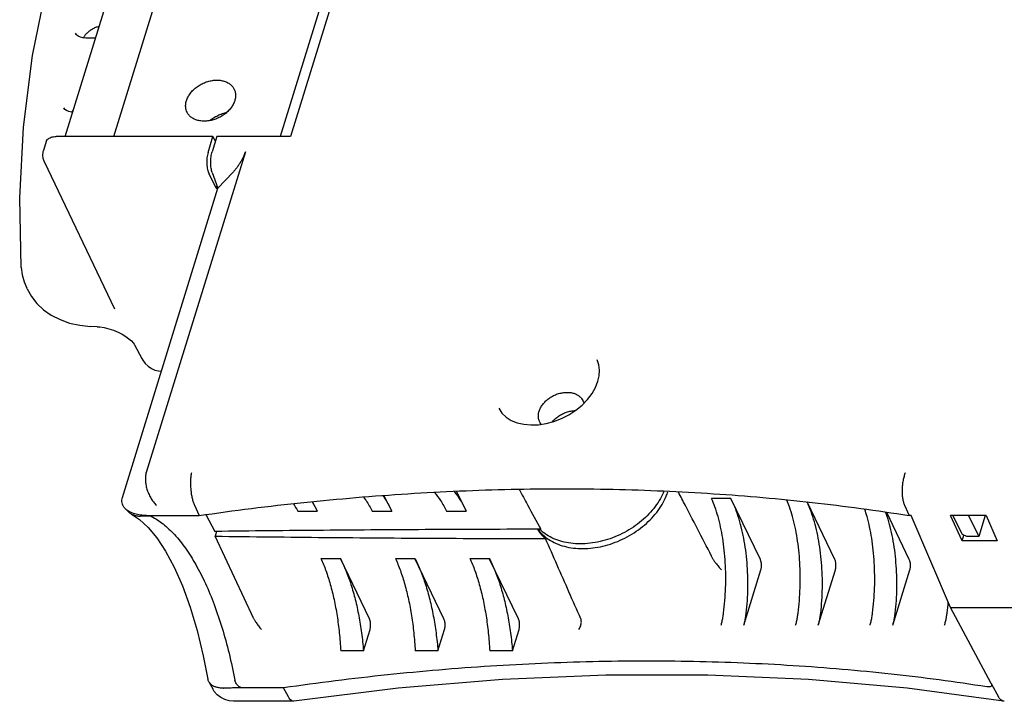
# Model space of a CAD drawing. Header units: inches. Extents: x 0 to 34, y 0 to 22.
# Tile 4 of 15: x 22.7 to 25.3, y 5.7 to 7.5. Entities that reach past the tile are written whole.
import ezdxf

# ---------------------------------------------------------------- set-up
doc = ezdxf.new("R2010")
doc.units = ezdxf.units.IN
doc.header["$LTSCALE"] = 1.87
doc.header["$MEASUREMENT"] = 0
doc.layers.get('0').update_dxf_attribs({"linetype": 'CONTINUOUS'})

msp = doc.modelspace()

# ---------------------------------------------------------------- linework, layer by layer
at = {"color": 7, "linetype": 'CONTINUOUS'}
for p, q in [((24.0865, 9.1947), (23.4542, 7.1489)), ((22.8609, 7.1488), (23.4572, 9.0785)), ((24.0297, 9.0991), (23.427, 7.1489)), ((22.9888, 7.1488), (23.5772, 9.0529)), ((22.941, 7.4082), (22.9153, 7.4082)), ((22.8109, 7.1359), (22.8035, 7.1121)), ((23.25, 7.1488), (22.8369, 7.1488)), ((23.237, 7.1068), (23.25, 7.1488)), ((23.2602, 7.1489), (23.2479, 7.109)), ((23.2564, 7.1364), (23.25, 7.1488)), ((23.4542, 7.1489), (23.2602, 7.1489)), ((23.3352, 7.109), (23.0743, 6.2648)), ((22.8057, 7.083), (22.991, 6.6955)), ((23.248, 7.0541), (23.2631, 7.013)), ((23.2631, 7.013), (23.3022, 7.0541)), ((23.2586, 7.0132), (23.2398, 7.0505)), ((23.0114, 6.1985), (23.2631, 7.013)), ((23.2586, 7.0132), (23.2606, 7.0198)), ((23.2586, 7.0132), (23.2631, 7.013)), ((22.7602, 6.748), (22.7594, 6.7496)), ((22.945, 6.6483), (22.9275, 6.6491)), ((23.0431, 6.6009), (23.0625, 6.565)), ((23.1118, 6.5314), (23.1126, 6.5314)), ((23.1118, 6.5314), (23.1118, 6.5314)), ((23.1126, 6.5314), (23.1143, 6.5313)), ((23.7002, 6.2035), (23.7206, 6.1628)), ((23.8911, 6.2142), (23.9168, 6.1628)), ((23.2012, 6.1783), (23.2133, 6.1513)), ((23.512, 6.1877), (23.5244, 6.1628)), ((24.6141, 6.1964), (24.5628, 6.1964)), ((24.6916, 6.0357), (24.6141, 6.1964)), ((24.8878, 6.0357), (24.8149, 6.187)), ((25.0713, 6.1783), (25.0831, 6.1513)), ((23.0753, 6.1513), (23.2133, 6.1513)), ((23.0881, 6.1513), (23.0875, 6.1492)), ((23.2314, 6.1536), (23.2553, 6.1094)), ((23.4731, 6.1628), (23.5244, 6.1628)), ((23.6693, 6.1628), (23.7206, 6.1628)), ((23.8654, 6.1628), (23.9168, 6.1628)), ((25.0839, 6.0357), (25.0244, 6.1593)), ((25.0889, 6.1513), (25.0831, 6.1513)), ((25.1927, 5.9094), (25.0889, 6.1513)), ((25.2865, 6.1513), (25.1928, 6.1513)), ((25.2228, 6.085), (25.1928, 6.1513)), ((25.2236, 6.1017), (25.1982, 6.1513)), ((25.2396, 6.1513), (25.2666, 6.096)), ((25.2837, 6.1513), (25.2666, 6.096)), ((25.2865, 6.1513), (25.3149, 6.085)), ((23.2596, 6.1094), (23.2557, 6.097)), ((23.3578, 5.8794), (23.2557, 6.097)), ((25.2228, 6.085), (25.2274, 6.0998)), ((25.235, 6.096), (25.2236, 6.1017)), ((25.2666, 6.096), (25.235, 6.096)), ((25.3149, 6.085), (25.2228, 6.085)), ((23.5341, 6.0385), (23.5854, 6.0385)), ((23.6622, 5.8791), (23.5854, 6.0385)), ((23.7303, 6.0385), (23.7816, 6.0385)), ((23.8584, 5.8791), (23.7816, 6.0385)), ((23.9264, 6.0385), (23.9778, 6.0385)), ((24.0546, 5.8791), (23.9778, 6.0385)), ((24.6479, 5.8624), (24.6929, 6.008)), ((24.8441, 5.8624), (24.8891, 6.008)), ((25.0403, 5.8624), (25.0853, 6.008)), ((25.1927, 5.9094), (25.4845, 5.9094)), ((25.2996, 5.709), (25.1927, 5.9094)), ((23.6463, 5.7955), (23.6636, 5.8514)), ((23.8425, 5.7955), (23.8598, 5.8514)), ((24.0387, 5.7955), (24.056, 5.8514)), ((23.6463, 5.7955), (23.5864, 5.7955)), ((23.8425, 5.7955), (23.7826, 5.7955)), ((24.0387, 5.7955), (23.9788, 5.7955)), ((23.239, 5.7136), (23.2493, 5.6948)), ((25.3003, 5.7073), (25.3189, 5.6739)), ((23.436, 5.6975), (23.3299, 5.6975)), ((23.4488, 5.6739), (23.436, 5.6975)), ((23.4618, 5.6623), (23.3042, 5.6623)), ((23.4628, 5.6624), (23.4618, 5.6623))]:
    msp.add_line(p, q, dxfattribs=at)
for points in [[(22.7451, 6.8043), (22.7409, 6.9876), (22.7508, 7.1737), (22.7749, 7.362), (22.8129, 7.5516), (22.8649, 7.742), (22.9305, 7.9323), (23.0095, 8.1219), (23.1017, 8.31), (23.2067, 8.496), (23.3241, 8.6791)], [(22.9153, 7.4082), (22.9076, 7.4088), (22.9009, 7.4104), (22.8953, 7.4129), (22.8907, 7.4164), (22.8875, 7.4208)], [(22.8806, 7.2127), (22.877, 7.2129), (22.8703, 7.2145), (22.8646, 7.2171), (22.8601, 7.2205), (22.8569, 7.2249)], [(22.8057, 7.083), (22.8051, 7.0842), (22.8027, 7.0916), (22.8018, 7.0995), (22.8024, 7.1074), (22.8035, 7.1121)], [(22.7451, 6.8043), (22.7476, 6.7852), (22.7523, 6.7669), (22.7594, 6.7496)], [(22.7602, 6.748), (22.7719, 6.7281), (22.7865, 6.7097), (22.804, 6.6932), (22.8242, 6.6789), (22.8471, 6.6671), (22.8722, 6.658), (22.8991, 6.652), (22.9275, 6.6491)], [(22.945, 6.6483), (22.9524, 6.6477), (22.9637, 6.646), (22.9758, 6.6431), (22.9881, 6.6391), (23.0001, 6.6341), (23.0111, 6.6285), (23.0208, 6.6225), (23.0288, 6.6165), (23.035, 6.611), (23.0394, 6.6062), (23.0421, 6.6025), (23.0431, 6.6009)], [(23.0625, 6.565), (23.0651, 6.5606), (23.0718, 6.5516), (23.0795, 6.5442), (23.0879, 6.5385), (23.0969, 6.5344), (23.1062, 6.532), (23.1118, 6.5314)], [(24.2639, 6.5046), (24.2673, 6.5193), (24.2682, 6.5337), (24.2664, 6.5477), (24.262, 6.5609)], [(24.0025, 6.4336), (24.011, 6.4209), (24.0222, 6.4104), (24.0357, 6.4019), (24.0514, 6.3956), (24.0686, 6.3916), (24.0874, 6.3899), (24.1071, 6.3905), (24.1275, 6.3936), (24.148, 6.3991), (24.1682, 6.4069), (24.1876, 6.4168), (24.2056, 6.4286), (24.222, 6.442), (24.2363, 6.4566), (24.2482, 6.4722), (24.2575, 6.4884), (24.2639, 6.5046)], [(23.0355, 6.1552), (23.0565, 6.1412), (23.0789, 6.1202), (23.1019, 6.0923), (23.125, 6.0573), (23.1476, 6.015), (23.1693, 5.9659), (23.1896, 5.9104), (23.2081, 5.849), (23.2244, 5.7824), (23.2366, 5.7206)], [(25.3322, 5.6624), (25.0783, 5.6968), (24.8182, 5.7198), (24.5534, 5.7314), (24.2847, 5.7313), (24.0127, 5.7198), (23.738, 5.6967), (23.4628, 5.6624)], [(23.3042, 5.6623), (23.2925, 5.6634), (23.281, 5.6667), (23.2704, 5.6722), (23.2611, 5.6795), (23.2533, 5.6885), (23.2493, 5.6948)]]:
    msp.add_lwpolyline(points, dxfattribs=at)
for points, knots in [([(22.9105, 7.4113), (22.9118, 7.4134), (22.9149, 7.4179), (22.9208, 7.4242), (22.9282, 7.43), (22.9366, 7.4348), (22.9442, 7.4378), (22.9489, 7.4391), (22.9506, 7.4395)], [0, 0, 0, 0, 0.143413, 0.325198, 0.514011, 0.705563, 0.897568, 1, 1, 1, 1]), ([(22.9091, 7.4087), (22.9093, 7.4092), (22.9098, 7.41), (22.9103, 7.4109), (22.9105, 7.4113)], [0, 0, 0, 0, 0.497481, 1, 1, 1, 1]), ([(23.1817, 7.213), (23.1807, 7.2151), (23.1788, 7.2201), (23.1776, 7.2288), (23.1785, 7.2387), (23.1817, 7.2488), (23.187, 7.2586), (23.1941, 7.2679), (23.2029, 7.2763), (23.2131, 7.2837), (23.2243, 7.2896), (23.2361, 7.2941), (23.2482, 7.2968), (23.2564, 7.2975), (23.2604, 7.2975)], [0, 0, 0, 0, 0.050335, 0.120612, 0.194167, 0.272128, 0.355004, 0.442533, 0.533779, 0.627652, 0.722804, 0.817515, 0.910322, 1, 1, 1, 1]), ([(23.2604, 7.2975), (23.2642, 7.2975), (23.2716, 7.2969), (23.2821, 7.2942), (23.2914, 7.2898), (23.299, 7.2837), (23.3034, 7.278), (23.3052, 7.2746), (23.3056, 7.2738)], [0, 0, 0, 0, 0.212906, 0.413665, 0.602631, 0.781741, 0.954309, 1, 1, 1, 1]), ([(23.3056, 7.2738), (23.3066, 7.2718), (23.3085, 7.2668), (23.3098, 7.2581), (23.3088, 7.2482), (23.3056, 7.2381), (23.3004, 7.2283), (23.2932, 7.219), (23.2844, 7.2106), (23.2742, 7.2032), (23.2631, 7.1972), (23.2512, 7.1928), (23.2391, 7.19), (23.231, 7.1894), (23.227, 7.1894)], [0, 0, 0, 0, 0.050335, 0.120612, 0.194167, 0.272128, 0.355004, 0.442533, 0.533779, 0.627652, 0.722804, 0.817515, 0.910322, 1, 1, 1, 1]), ([(22.8785, 7.2129), (22.8787, 7.2133), (22.8792, 7.2142), (22.8797, 7.2151), (22.8799, 7.2155)], [0, 0, 0, 0, 0.497481, 1, 1, 1, 1]), ([(23.227, 7.1894), (23.2232, 7.1894), (23.2157, 7.19), (23.2052, 7.1926), (23.196, 7.1971), (23.1883, 7.2031), (23.1839, 7.2088), (23.1821, 7.2123), (23.1817, 7.213)], [0, 0, 0, 0, 0.212906, 0.413665, 0.602631, 0.781741, 0.954309, 1, 1, 1, 1]), ([(23.2427, 7.1913), (23.2431, 7.1916), (23.2468, 7.1947), (23.2541, 7.2), (23.2653, 7.206), (23.2759, 7.21), (23.2828, 7.2117), (23.2856, 7.2123)], [0, 0, 0, 0, 0.036656, 0.29713, 0.561153, 0.823953, 1, 1, 1, 1]), ([(22.8109, 7.1359), (22.8111, 7.1366), (22.812, 7.1388), (22.8144, 7.142), (22.8186, 7.145), (22.8239, 7.1472), (22.8301, 7.1485), (22.8345, 7.1488), (22.8369, 7.1488)], [0, 0, 0, 0, 0.072995, 0.221927, 0.385938, 0.570097, 0.77545, 1, 1, 1, 1]), ([(23.237, 7.1068), (23.2363, 7.1046), (23.2352, 7.1), (23.2341, 7.0927), (23.2336, 7.0851), (23.2337, 7.0773), (23.2344, 7.0697), (23.2356, 7.0626), (23.2374, 7.0562), (23.2389, 7.0523), (23.2398, 7.0505)], [0, 0, 0, 0, 0.118605, 0.247366, 0.382312, 0.519101, 0.653296, 0.78062, 0.897225, 1, 1, 1, 1]), ([(23.248, 7.0541), (23.2473, 7.0559), (23.2462, 7.0599), (23.245, 7.0662), (23.2442, 7.0732), (23.244, 7.0806), (23.2442, 7.0881), (23.245, 7.0955), (23.2461, 7.1025), (23.2473, 7.1069), (23.2479, 7.109)], [0, 0, 0, 0, 0.103939, 0.221415, 0.349155, 0.483297, 0.619658, 0.753954, 0.882015, 1, 1, 1, 1]), ([(23.3352, 7.109), (23.3346, 7.1072), (23.3333, 7.1035), (23.3308, 7.0975), (23.3276, 7.091), (23.3238, 7.0838), (23.3192, 7.0763), (23.314, 7.0685), (23.3083, 7.0611), (23.3043, 7.0563), (23.3022, 7.0541)], [0, 0, 0, 0, 0.086015, 0.185172, 0.298301, 0.424812, 0.563562, 0.710205, 0.858224, 1, 1, 1, 1]), ([(24.1089, 6.426), (24.1098, 6.4291), (24.1125, 6.4354), (24.1182, 6.4442), (24.1256, 6.4524), (24.1343, 6.4597), (24.1442, 6.4658), (24.1548, 6.4706), (24.1658, 6.4739), (24.1769, 6.4756), (24.1877, 6.4757), (24.1978, 6.474), (24.2069, 6.4708), (24.2147, 6.4659), (24.2203, 6.4602), (24.2229, 6.4561), (24.2238, 6.4542)], [0, 0, 0, 0, 0.069035, 0.142107, 0.219013, 0.298517, 0.379827, 0.461407, 0.541987, 0.620505, 0.695607, 0.766945, 0.833979, 0.897197, 0.95759, 1, 1, 1, 1]), ([(24.2238, 6.4542), (24.2242, 6.4535), (24.2253, 6.451), (24.2262, 6.4484), (24.2266, 6.4465)], [0, 0, 0, 0, 0.287654, 1, 1, 1, 1]), ([(24.1102, 6.3985), (24.1099, 6.3989), (24.1086, 6.402), (24.1069, 6.4081), (24.1067, 6.4171), (24.1079, 6.423), (24.1089, 6.426)], [0, 0, 0, 0, 0.054415, 0.356921, 0.66959, 1, 1, 1, 1]), ([(24.1436, 6.3981), (24.1453, 6.4001), (24.1497, 6.4049), (24.1578, 6.4115), (24.1677, 6.4177), (24.1784, 6.4226), (24.1896, 6.4259), (24.1981, 6.4273), (24.2029, 6.4275), (24.2038, 6.4276)], [0, 0, 0, 0, 0.115066, 0.28207, 0.452866, 0.624232, 0.793495, 0.958428, 1, 1, 1, 1]), ([(24.1145, 6.3916), (24.1143, 6.3919), (24.1126, 6.394), (24.1111, 6.3964), (24.1102, 6.3985)], [0, 0, 0, 0, 0.150711, 1, 1, 1, 1]), ([(23.0741, 6.264), (23.0732, 6.2609), (23.072, 6.2543), (23.0717, 6.2438), (23.073, 6.2325), (23.0757, 6.2208), (23.08, 6.2091), (23.0857, 6.1978), (23.0926, 6.1874), (23.098, 6.1811), (23.1009, 6.1783)], [0, 0, 0, 0, 0.103101, 0.215648, 0.337257, 0.466039, 0.600257, 0.73658, 0.870961, 1, 1, 1, 1]), ([(23.0741, 6.264), (23.0741, 6.2641), (23.0742, 6.2643), (23.0742, 6.2645), (23.0743, 6.2647), (23.0743, 6.2648)], [0, 0, 0, 0, 0.332426, 0.665752, 1, 1, 1, 1]), ([(23.1932, 6.264), (23.1925, 6.2608), (23.1914, 6.2538), (23.1907, 6.2429), (23.1906, 6.2314), (23.1914, 6.2197), (23.1928, 6.2081), (23.1949, 6.1972), (23.1977, 6.1873), (23.2, 6.1811), (23.2012, 6.1783)], [0, 0, 0, 0, 0.115467, 0.241701, 0.375354, 0.511555, 0.646133, 0.775092, 0.894043, 1, 1, 1, 1]), ([(25.0734, 6.264), (25.0721, 6.2608), (25.0697, 6.2539), (25.0671, 6.243), (25.0654, 6.2315), (25.0646, 6.2197), (25.0648, 6.2082), (25.0659, 6.1972), (25.068, 6.1873), (25.0701, 6.1811), (25.0713, 6.1783)], [0, 0, 0, 0, 0.12028, 0.249219, 0.383764, 0.519374, 0.652286, 0.778976, 0.895641, 1, 1, 1, 1]), ([(23.0366, 6.158), (23.0352, 6.1586), (23.0305, 6.1607), (23.0235, 6.1649), (23.0168, 6.1712), (23.0124, 6.1779), (23.0102, 6.1848), (23.0099, 6.1918), (23.0108, 6.1963), (23.0114, 6.1985)], [0, 0, 0, 0, 0.088067, 0.289924, 0.459723, 0.60632, 0.739644, 0.867992, 1, 1, 1, 1]), ([(23.2133, 6.1513), (23.3051, 6.1646), (23.4882, 6.1875), (23.7624, 6.2106), (24.0341, 6.2223), (24.3026, 6.2223), (24.5672, 6.2109), (24.8272, 6.1879), (24.9984, 6.1648), (25.0831, 6.1513)], [0, 0, 0, 0, 0.148241, 0.294867, 0.439786, 0.58283, 0.723954, 0.863021, 1, 1, 1, 1]), ([(23.647, 6.1993), (23.6491, 6.1964), (23.6572, 6.1847), (23.6644, 6.1723), (23.6693, 6.1628)], [0, 0, 0, 0, 0.250571, 1, 1, 1, 1]), ([(23.6975, 6.2035), (23.7005, 6.1993), (23.709, 6.1862), (23.7162, 6.1723), (23.7206, 6.1628)], [0, 0, 0, 0, 0.332079, 1, 1, 1, 1]), ([(23.8331, 6.2119), (23.839, 6.2051), (23.8507, 6.1893), (23.8605, 6.1723), (23.8654, 6.1628)], [0, 0, 0, 0, 0.455488, 1, 1, 1, 1]), ([(23.8857, 6.2141), (23.8859, 6.2138), (23.892, 6.2063), (23.9033, 6.1898), (23.9124, 6.1723), (23.9168, 6.1628)], [0, 0, 0, 0, 0.018964, 0.479362, 1, 1, 1, 1]), ([(24.0562, 6.2204), (24.0637, 6.2067), (24.0828, 6.1716), (24.102, 6.1365), (24.1136, 6.1152)], [0, 0, 0, 0, 0.390701, 1, 1, 1, 1]), ([(24.1059, 6.115), (24.1065, 6.1142), (24.1113, 6.108), (24.1216, 6.0972), (24.139, 6.0847), (24.1591, 6.075), (24.1814, 6.0682), (24.2056, 6.0645), (24.231, 6.0638), (24.2572, 6.0663), (24.2837, 6.0719), (24.3099, 6.0804), (24.3352, 6.0916), (24.3593, 6.1055), (24.3815, 6.1215), (24.4015, 6.1395), (24.4188, 6.1591), (24.433, 6.1799), (24.4424, 6.1984), (24.4467, 6.2099), (24.448, 6.214)], [0, 0, 0, 0, 0.006922, 0.055885, 0.106607, 0.159496, 0.215042, 0.27316, 0.333836, 0.396716, 0.461298, 0.527161, 0.593487, 0.659835, 0.725359, 0.789586, 0.851938, 0.911946, 0.969466, 1, 1, 1, 1]), ([(24.4375, 6.2144), (24.4364, 6.2118), (24.4319, 6.2019), (24.4223, 6.185), (24.4071, 6.1648), (24.389, 6.1458), (24.3684, 6.1285), (24.3457, 6.1132), (24.3214, 6.1003), (24.2959, 6.0899), (24.2697, 6.0824), (24.2435, 6.0777), (24.2176, 6.0761), (24.1927, 6.0776), (24.1692, 6.0822), (24.1476, 6.0897), (24.1284, 6.1), (24.1172, 6.1087), (24.1122, 6.1135)], [0, 0, 0, 0, 0.021716, 0.084356, 0.149744, 0.217348, 0.286846, 0.357542, 0.428775, 0.499961, 0.570236, 0.639149, 0.705982, 0.770358, 0.832052, 0.890842, 0.947036, 1, 1, 1, 1]), ([(24.5676, 6.0357), (24.5553, 6.0596), (24.5308, 6.107), (24.5002, 6.166), (24.4819, 6.2012), (24.4758, 6.2129)], [0, 0, 0, 0, 0.404318, 0.802246, 1, 1, 1, 1]), ([(24.5948, 5.8947), (24.5962, 5.9056), (24.5985, 5.9275), (24.6003, 5.9606), (24.6007, 5.994), (24.5995, 6.0272), (24.5969, 6.0597), (24.5928, 6.091), (24.5874, 6.1206), (24.5806, 6.1482), (24.5726, 6.1734), (24.5662, 6.1891), (24.5628, 6.1964)], [0, 0, 0, 0, 0.106693, 0.215319, 0.3247, 0.433276, 0.539868, 0.643121, 0.741758, 0.834802, 0.921101, 1, 1, 1, 1]), ([(24.6545, 5.8947), (24.6557, 5.9056), (24.6577, 5.9275), (24.659, 5.9606), (24.6587, 5.994), (24.6568, 6.0272), (24.6533, 6.0597), (24.6483, 6.091), (24.6418, 6.1207), (24.634, 6.1483), (24.625, 6.1735), (24.6179, 6.1891), (24.6141, 6.1964)], [0, 0, 0, 0, 0.106065, 0.214108, 0.322986, 0.43118, 0.537545, 0.640759, 0.739577, 0.833055, 0.920071, 1, 1, 1, 1]), ([(24.791, 5.8947), (24.7924, 5.9056), (24.7946, 5.9275), (24.7965, 5.9606), (24.7969, 5.994), (24.7957, 6.0272), (24.7931, 6.0597), (24.789, 6.091), (24.7835, 6.1206), (24.7768, 6.1482), (24.7693, 6.1718), (24.7637, 6.186), (24.7611, 6.1918)], [0, 0, 0, 0, 0.108471, 0.218907, 0.330111, 0.440496, 0.548865, 0.653838, 0.754119, 0.848713, 0.936451, 1, 1, 1, 1]), ([(24.8507, 5.8947), (24.8519, 5.9056), (24.8539, 5.9275), (24.8552, 5.9606), (24.8549, 5.994), (24.8529, 6.0272), (24.8495, 6.0597), (24.8445, 6.091), (24.838, 6.1207), (24.8302, 6.1483), (24.8223, 6.1702), (24.8169, 6.1828), (24.8149, 6.1871)], [0, 0, 0, 0, 0.109753, 0.221551, 0.334215, 0.446171, 0.556234, 0.663036, 0.76529, 0.862018, 0.952059, 1, 1, 1, 1]), ([(23.0238, 6.1649), (23.0247, 6.1638), (23.0275, 6.1607), (23.0315, 6.1575), (23.0347, 6.1556), (23.0355, 6.1552)], [0, 0, 0, 0, 0.277793, 0.817787, 1, 1, 1, 1]), ([(23.0355, 6.1552), (23.0372, 6.1543), (23.0415, 6.1524), (23.049, 6.1503), (23.0549, 6.1498), (23.0579, 6.1497)], [0, 0, 0, 0, 0.240858, 0.612741, 1, 1, 1, 1]), ([(23.0587, 6.1524), (23.0538, 6.1531), (23.0463, 6.1546), (23.0391, 6.157), (23.0366, 6.158)], [0, 0, 0, 0, 0.647267, 1, 1, 1, 1]), ([(23.0752, 6.1494), (23.0744, 6.1495), (23.0686, 6.1496), (23.0628, 6.1496), (23.0579, 6.1497)], [0, 0, 0, 0, 0.145532, 1, 1, 1, 1]), ([(23.0875, 6.1492), (23.0985, 6.1436), (23.1203, 6.1291), (23.1503, 6.1005), (23.179, 6.0644), (23.206, 6.0213), (23.2312, 5.9716), (23.2543, 5.9156), (23.275, 5.8541), (23.2932, 5.7876), (23.3033, 5.7415), (23.3079, 5.7177)], [0, 0, 0, 0, 0.074297, 0.156916, 0.249014, 0.35109, 0.463145, 0.584814, 0.715449, 0.854189, 1, 1, 1, 1]), ([(24.9872, 5.8947), (24.9886, 5.9056), (24.9908, 5.9275), (24.9927, 5.9606), (24.993, 5.994), (24.9919, 6.0272), (24.9893, 6.0597), (24.9852, 6.091), (24.9797, 6.1206), (24.9735, 6.1459), (24.9689, 6.1611), (24.9668, 6.1671)], [0, 0, 0, 0, 0.118906, 0.239966, 0.361868, 0.482872, 0.601666, 0.716738, 0.826665, 0.93036, 1, 1, 1, 1]), ([(25.0469, 5.8947), (25.0481, 5.9056), (25.0501, 5.9275), (25.0513, 5.9606), (25.051, 5.994), (25.0491, 6.0272), (25.0457, 6.0597), (25.0407, 6.091), (25.0342, 6.1207), (25.0278, 6.1434), (25.0235, 6.1561), (25.0222, 6.1597)], [0, 0, 0, 0, 0.121889, 0.24605, 0.371172, 0.495508, 0.617741, 0.736354, 0.849915, 0.957339, 1, 1, 1, 1]), ([(24.1136, 6.1152), (24.0181, 6.115), (23.8272, 6.1144), (23.5411, 6.1125), (23.3505, 6.1105), (23.2553, 6.1094)], [0, 0, 0, 0, 0.333949, 0.667284, 1, 1, 1, 1]), ([(23.2557, 6.097), (23.3525, 6.0957), (23.546, 6.0935), (23.836, 6.0914), (24.0292, 6.0907), (24.1257, 6.0905)], [0, 0, 0, 0, 0.333896, 0.667231, 1, 1, 1, 1]), ([(24.1044, 6.1151), (24.1051, 6.1139), (24.1084, 6.1088), (24.1152, 6.1003), (24.1221, 6.0936), (24.1257, 6.0905)], [0, 0, 0, 0, 0.125952, 0.559154, 1, 1, 1, 1]), ([(24.2188, 5.8791), (24.2084, 5.9027), (24.1876, 5.9499), (24.1566, 6.0204), (24.136, 6.0672), (24.1257, 6.0905)], [0, 0, 0, 0, 0.335763, 0.669097, 1, 1, 1, 1]), ([(23.5341, 6.0385), (23.539, 6.028), (23.5481, 6.0054), (23.5596, 5.9692), (23.5693, 5.9295), (23.5772, 5.8868), (23.583, 5.8419), (23.5855, 5.8111), (23.5864, 5.7955)], [0, 0, 0, 0, 0.139223, 0.29152, 0.455639, 0.629789, 0.811908, 1, 1, 1, 1]), ([(23.5854, 6.0385), (23.5908, 6.028), (23.601, 6.0055), (23.614, 5.9693), (23.6253, 5.9296), (23.6345, 5.8869), (23.6417, 5.8419), (23.645, 5.8111), (23.6463, 5.7955)], [0, 0, 0, 0, 0.140521, 0.293517, 0.457794, 0.631621, 0.813, 1, 1, 1, 1]), ([(23.7303, 6.0385), (23.7352, 6.028), (23.7443, 6.0054), (23.7558, 5.9692), (23.7655, 5.9295), (23.7734, 5.8868), (23.7792, 5.8419), (23.7817, 5.8111), (23.7826, 5.7955)], [0, 0, 0, 0, 0.139223, 0.29152, 0.455639, 0.629789, 0.811908, 1, 1, 1, 1]), ([(23.7816, 6.0385), (23.787, 6.028), (23.7972, 6.0055), (23.8102, 5.9693), (23.8215, 5.9296), (23.8307, 5.8869), (23.8379, 5.8419), (23.8412, 5.8111), (23.8425, 5.7955)], [0, 0, 0, 0, 0.140521, 0.293517, 0.457794, 0.631621, 0.813, 1, 1, 1, 1]), ([(23.9264, 6.0385), (23.9313, 6.028), (23.9405, 6.0054), (23.952, 5.9692), (23.9617, 5.9295), (23.9696, 5.8868), (23.9754, 5.8419), (23.9779, 5.8111), (23.9788, 5.7955)], [0, 0, 0, 0, 0.139223, 0.29152, 0.455639, 0.629789, 0.811908, 1, 1, 1, 1]), ([(23.9778, 6.0385), (23.9832, 6.028), (23.9934, 6.0055), (24.0064, 5.9693), (24.0176, 5.9296), (24.0269, 5.8869), (24.0341, 5.8419), (24.0374, 5.8111), (24.0387, 5.7955)], [0, 0, 0, 0, 0.140521, 0.293517, 0.457794, 0.631621, 0.813, 1, 1, 1, 1]), ([(24.5676, 6.0357), (24.5681, 6.0348), (24.5693, 6.0327), (24.5715, 6.0295), (24.5743, 6.0257), (24.5776, 6.0216), (24.5813, 6.0171), (24.5853, 6.0126), (24.5881, 6.0095), (24.5895, 6.008)], [0, 0, 0, 0, 0.087147, 0.199391, 0.333285, 0.484568, 0.6492, 0.822934, 1, 1, 1, 1]), ([(24.6929, 6.008), (24.6934, 6.0094), (24.6941, 6.0125), (24.6946, 6.0173), (24.6946, 6.0224), (24.6941, 6.0273), (24.6931, 6.0317), (24.6922, 6.0345), (24.6916, 6.0357)], [0, 0, 0, 0, 0.159313, 0.33379, 0.514929, 0.692505, 0.856671, 1, 1, 1, 1]), ([(24.8891, 6.008), (24.8896, 6.0094), (24.8902, 6.0125), (24.8908, 6.0173), (24.8908, 6.0224), (24.8903, 6.0273), (24.8893, 6.0317), (24.8883, 6.0345), (24.8878, 6.0357)], [0, 0, 0, 0, 0.159313, 0.33379, 0.514929, 0.692505, 0.856671, 1, 1, 1, 1]), ([(25.0853, 6.008), (25.0857, 6.0094), (25.0864, 6.0125), (25.0869, 6.0173), (25.087, 6.0224), (25.0865, 6.0273), (25.0855, 6.0317), (25.0845, 6.0345), (25.0839, 6.0357)], [0, 0, 0, 0, 0.159313, 0.33379, 0.514929, 0.692505, 0.856671, 1, 1, 1, 1]), ([(24.5881, 5.8624), (24.5891, 5.8657), (24.591, 5.8726), (24.5932, 5.8834), (24.5943, 5.8909), (24.5948, 5.8947)], [0, 0, 0, 0, 0.314984, 0.649635, 1, 1, 1, 1]), ([(24.6479, 5.8624), (24.649, 5.8657), (24.6508, 5.8726), (24.653, 5.8834), (24.654, 5.8909), (24.6545, 5.8947)], [0, 0, 0, 0, 0.315158, 0.649757, 1, 1, 1, 1]), ([(24.7842, 5.8624), (24.7853, 5.8657), (24.7871, 5.8726), (24.7894, 5.8834), (24.7905, 5.8909), (24.791, 5.8947)], [0, 0, 0, 0, 0.314984, 0.649635, 1, 1, 1, 1]), ([(24.8441, 5.8624), (24.8451, 5.8657), (24.847, 5.8726), (24.8492, 5.8834), (24.8502, 5.8909), (24.8507, 5.8947)], [0, 0, 0, 0, 0.315158, 0.649757, 1, 1, 1, 1]), ([(24.9804, 5.8624), (24.9815, 5.8657), (24.9833, 5.8726), (24.9856, 5.8834), (24.9867, 5.8909), (24.9872, 5.8947)], [0, 0, 0, 0, 0.314984, 0.649635, 1, 1, 1, 1]), ([(25.0403, 5.8624), (25.0413, 5.8657), (25.0432, 5.8726), (25.0454, 5.8834), (25.0464, 5.8909), (25.0469, 5.8947)], [0, 0, 0, 0, 0.315158, 0.649757, 1, 1, 1, 1]), ([(25.1766, 5.8624), (25.1776, 5.8657), (25.1795, 5.8726), (25.1818, 5.8834), (25.1829, 5.8909), (25.1834, 5.8947)], [0, 0, 0, 0, 0.314984, 0.649635, 1, 1, 1, 1]), ([(23.3578, 5.8794), (23.3583, 5.8785), (23.3594, 5.8765), (23.3613, 5.8733), (23.3637, 5.8695), (23.3667, 5.8652), (23.37, 5.8607), (23.3736, 5.856), (23.3761, 5.8529), (23.3775, 5.8514)], [0, 0, 0, 0, 0.089442, 0.198092, 0.331284, 0.48318, 0.649352, 0.824067, 1, 1, 1, 1]), ([(23.6636, 5.8514), (23.664, 5.8528), (23.6647, 5.8559), (23.6652, 5.8607), (23.6653, 5.8657), (23.6648, 5.8706), (23.6638, 5.8751), (23.6628, 5.8778), (23.6622, 5.8791)], [0, 0, 0, 0, 0.159313, 0.33379, 0.514929, 0.692505, 0.856671, 1, 1, 1, 1]), ([(23.8598, 5.8514), (23.8602, 5.8528), (23.8609, 5.8559), (23.8614, 5.8607), (23.8614, 5.8657), (23.861, 5.8706), (23.86, 5.8751), (23.859, 5.8778), (23.8584, 5.8791)], [0, 0, 0, 0, 0.159313, 0.33379, 0.514929, 0.692505, 0.856671, 1, 1, 1, 1]), ([(24.056, 5.8514), (24.0564, 5.8528), (24.0571, 5.8559), (24.0576, 5.8607), (24.0576, 5.8657), (24.0571, 5.8706), (24.0562, 5.8751), (24.0552, 5.8778), (24.0546, 5.8791)], [0, 0, 0, 0, 0.159313, 0.33379, 0.514929, 0.692505, 0.856671, 1, 1, 1, 1]), ([(24.2138, 5.8514), (24.2148, 5.8528), (24.2165, 5.8559), (24.2185, 5.8608), (24.2198, 5.8659), (24.2203, 5.8708), (24.22, 5.8752), (24.2193, 5.8779), (24.2188, 5.8791)], [0, 0, 0, 0, 0.178199, 0.363299, 0.545812, 0.716502, 0.868706, 1, 1, 1, 1]), ([(25.2883, 5.7003), (25.2044, 5.7134), (25.0347, 5.7358), (24.7769, 5.7579), (24.5148, 5.7687), (24.2488, 5.7683), (23.9797, 5.7565), (23.7082, 5.7335), (23.5269, 5.7107), (23.436, 5.6975)], [0, 0, 0, 0, 0.137046, 0.276169, 0.4173, 0.560355, 0.705235, 0.851826, 1, 1, 1, 1]), ([(23.239, 5.7136), (23.2384, 5.7148), (23.2374, 5.717), (23.2368, 5.7194), (23.2366, 5.7206)], [0, 0, 0, 0, 0.532175, 1, 1, 1, 1]), ([(23.2765, 5.6968), (23.2734, 5.6968), (23.2674, 5.6973), (23.2588, 5.6991), (23.2513, 5.702), (23.245, 5.706), (23.2411, 5.7102), (23.2395, 5.7129), (23.239, 5.7136)], [0, 0, 0, 0, 0.218067, 0.420859, 0.607687, 0.778831, 0.938234, 1, 1, 1, 1]), ([(23.3256, 5.6978), (23.3242, 5.6982), (23.3216, 5.6992), (23.3178, 5.7016), (23.3143, 5.7048), (23.3114, 5.7086), (23.3091, 5.713), (23.3082, 5.7161), (23.3079, 5.7177)], [0, 0, 0, 0, 0.146616, 0.30601, 0.474571, 0.648973, 0.825178, 1, 1, 1, 1]), ([(25.2996, 5.709), (25.2997, 5.7089), (25.2999, 5.7085), (25.3001, 5.7079), (25.3003, 5.7075), (25.3003, 5.7073)], [0, 0, 0, 0, 0.344245, 0.677339, 1, 1, 1, 1]), ([(25.3003, 5.7073), (25.3006, 5.7065), (25.3008, 5.7054), (25.3005, 5.7042), (25.3004, 5.7039)], [0, 0, 0, 0, 0.718123, 1, 1, 1, 1]), ([(23.2765, 5.6968), (23.2766, 5.6968), (23.2768, 5.6968), (23.2772, 5.6968), (23.2774, 5.6968), (23.2775, 5.6968)], [0, 0, 0, 0, 0.333894, 0.667207, 1, 1, 1, 1]), ([(23.3256, 5.6978), (23.3202, 5.6977), (23.3096, 5.6975), (23.2935, 5.6971), (23.2829, 5.6969), (23.2775, 5.6968)], [0, 0, 0, 0, 0.332945, 0.666278, 1, 1, 1, 1]), ([(23.3299, 5.6975), (23.3294, 5.6975), (23.3285, 5.6976), (23.327, 5.6977), (23.326, 5.6978), (23.3256, 5.6978)], [0, 0, 0, 0, 0.326447, 0.660201, 1, 1, 1, 1]), ([(25.3004, 5.7039), (25.3003, 5.7036), (25.2998, 5.7025), (25.2982, 5.7011), (25.2955, 5.7001), (25.2921, 5.6999), (25.2896, 5.7001), (25.2883, 5.7003)], [0, 0, 0, 0, 0.088541, 0.257713, 0.461872, 0.709898, 1, 1, 1, 1]), ([(23.4618, 5.6623), (23.4614, 5.6623), (23.4596, 5.6624), (23.4561, 5.6641), (23.4521, 5.6682), (23.4499, 5.6718), (23.4488, 5.6739)], [0, 0, 0, 0, 0.058035, 0.302127, 0.61066, 1, 1, 1, 1]), ([(25.3322, 5.6624), (25.3306, 5.6627), (25.3271, 5.664), (25.3225, 5.6681), (25.32, 5.6718), (25.3189, 5.6739)], [0, 0, 0, 0, 0.265348, 0.600936, 1, 1, 1, 1]), ([(25.3341, 5.6623), (25.3336, 5.6623), (25.333, 5.6623), (25.3324, 5.6624), (25.3322, 5.6624)], [0, 0, 0, 0, 0.717013, 1, 1, 1, 1])]:
    msp.add_open_spline(points, degree=3, knots=knots, dxfattribs=at)
for points in [[(22.8799, 7.2155), (22.8807, 7.2169), (22.8816, 7.2183), (22.8826, 7.2196)], [(23.462, 6.1825), (23.4659, 6.1761), (23.4696, 6.1695), (23.4731, 6.1628)], [(23.5114, 6.1877), (23.5162, 6.1796), (23.5205, 6.1713), (23.5244, 6.1628)], [(23.0753, 6.1513), (23.0697, 6.1513), (23.0642, 6.1517), (23.0587, 6.1524)], [(23.0875, 6.1492), (23.0834, 6.1493), (23.0793, 6.1494), (23.0752, 6.1494)], [(24.1119, 6.1137), (24.1115, 6.1142), (24.111, 6.1146), (24.1106, 6.1151)], [(24.1122, 6.1135), (24.1121, 6.1135), (24.112, 6.1136), (24.1119, 6.1137)], [(25.1834, 5.8947), (25.1846, 5.9045), (25.1857, 5.9143), (25.1865, 5.9241)]]:
    msp.add_open_spline(points, degree=3, dxfattribs=at)

doc.saveas('drawing.dxf')
